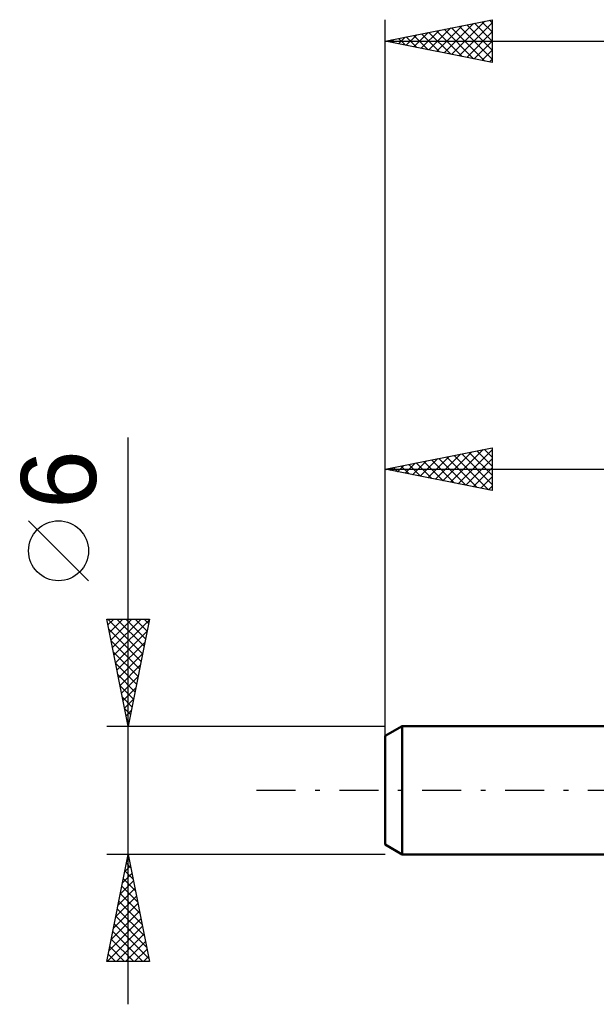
# Model space of a CAD drawing. Header units: millimetres. Extents: x -43 to 61, y -37 to 40.
# Tile 1 of 3: x -43 to -16, y -10 to 36. Entities that reach past the tile are written whole.
import ezdxf
from ezdxf.enums import TextEntityAlignment as Align

# ---------------------------------------------------------------- set-up
doc = ezdxf.new("R2010")
doc.units = ezdxf.units.MM
doc.header["$LTSCALE"] = 4.55
doc.linetypes.add('LONGDASH_DASH', pattern=[0.85, 0.4, -0.2, 0.05, -0.2])
for name, color, linetype in [('SK1', 4, 'CONTINUOUS'), ('SK2', 7, 'CONTINUOUS'), ('SK4', 2, 'LONGDASH_DASH')]:
    doc.layers.add(name, color=color, linetype=linetype)
doc.styles.get("Standard").update_dxf_attribs({"font": 'Monospac821 BT'})

msp = doc.modelspace()

# ---------------------------------------------------------------- linework, layer by layer
at = {"layer": 'SK1', "color": 4, "linetype": 'CONTINUOUS', "lineweight": 50}
for p, q in [((-25.2, 3), (-26, 2.538)), ((0, 3), (-25.2, 3)), ((-25.2, 3), (-25.2, -3)), ((-26, 2.538), (-26, -2.538)), ((-26, -2.538), (-25.2, -3)), ((-25.2, -3), (0, -3))]:
    msp.add_line(p, q, dxfattribs=at)
at = {"layer": 'SK2', "color": 7, "linetype": 'CONTINUOUS', "lineweight": 25}
for p, q in [((-26, 1), (-26, 36)), ((-26, 35), (-21, 36)), ((-22.896, 34.379), (-21.345, 35.931)), ((-21.479, 35.904), (-21, 35.425)), ((-21.126, 35.975), (-21, 35.849)), ((-21, 36), (-21, 34)), ((-24.311, 34.662), (-23.466, 35.507)), ((-23.957, 34.591), (-22.936, 35.613)), ((-23.604, 34.521), (-22.405, 35.719)), ((-23.6, 35.48), (-22.401, 34.28)), ((-23.25, 34.45), (-21.875, 35.825)), ((-23.247, 35.551), (-21.87, 34.174)), ((-22.893, 35.621), (-21.34, 34.068)), ((-22.543, 34.309), (-21, 35.851)), ((-22.54, 35.692), (-21, 34.152)), ((-22.189, 34.238), (-21, 35.427)), ((-22.186, 35.763), (-21, 34.576)), ((-21.833, 35.833), (-21, 35.001)), ((-26, 35), (12, 35)), ((-21, 34), (-26, 35)), ((-25.725, 34.945), (-25.587, 35.082)), ((-25.722, 35.056), (-25.583, 34.916)), ((-25.371, 34.874), (-25.057, 35.189)), ((-25.368, 35.126), (-25.052, 34.81)), ((-25.018, 34.803), (-24.527, 35.295)), ((-25.015, 35.197), (-24.522, 34.704)), ((-24.664, 34.733), (-23.996, 35.401)), ((-24.661, 35.268), (-23.992, 34.598)), ((-24.308, 35.338), (-23.461, 34.492)), ((-23.954, 35.409), (-22.931, 34.386)), ((-21.836, 34.167), (-21, 35.003)), ((-21.482, 34.096), (-21, 34.579)), ((-21.129, 34.026), (-21, 34.154)), ((-38, -10), (-38, 16.475)), ((-26, 2.076), (-26, 16)), ((-26, 15), (-21, 16)), ((-23.653, 14.531), (-22.48, 15.704)), ((-23.3, 14.46), (-21.949, 15.81)), ((-22.946, 14.389), (-21.419, 15.916)), ((-22.778, 15.644), (-21.167, 14.033)), ((-22.592, 14.318), (-21, 15.911)), ((-22.425, 15.715), (-21, 14.29)), ((-22.071, 15.786), (-21, 14.715)), ((-21.718, 15.856), (-21, 15.139)), ((-21.364, 15.927), (-21, 15.563)), ((-21.011, 15.998), (-21, 15.987)), ((-21, 16), (-21, 14)), ((-25.067, 14.813), (-24.601, 15.28)), ((-24.9, 15.22), (-24.349, 14.67)), ((-24.714, 14.743), (-24.071, 15.386)), ((-24.546, 15.291), (-23.819, 14.564)), ((-24.36, 14.672), (-23.54, 15.492)), ((-24.193, 15.361), (-23.289, 14.458)), ((-24.007, 14.601), (-23.01, 15.598)), ((-23.839, 15.432), (-22.758, 14.352)), ((-23.485, 15.503), (-22.228, 14.246)), ((-23.132, 15.574), (-21.698, 14.14)), ((-22.239, 14.248), (-21, 15.487)), ((-26, 15), (0, 15)), ((-21, 14), (-26, 15)), ((-25.96, 15.008), (-25.94, 14.988)), ((-25.774, 14.955), (-25.662, 15.068)), ((-25.607, 15.079), (-25.41, 14.882)), ((-25.421, 14.884), (-25.131, 15.174)), ((-25.253, 15.149), (-24.88, 14.776)), ((-21.885, 14.177), (-21, 15.062)), ((-21.532, 14.106), (-21, 14.638)), ((-21.178, 14.036), (-21, 14.214)), ((-39.85, 9.788), (-42.65, 12.588)), ((-38, 3), (-39, 8)), ((-39, 8), (-37, 8)), ((-38.951, 8), (-37.325, 6.374)), ((-38.945, 7.724), (-38.669, 8)), ((-38.874, 7.371), (-38.245, 8)), ((-38.803, 7.017), (-37.821, 8)), ((-38.733, 6.664), (-37.396, 8)), ((-38.662, 6.31), (-37.007, 7.965)), ((-38.527, 8), (-37.254, 6.728)), ((-38.102, 8), (-37.184, 7.081)), ((-37, 8), (-38, 3)), ((-37.678, 8), (-37.113, 7.435)), ((-37.254, 8), (-37.042, 7.788)), ((-38.906, 7.531), (-37.396, 6.021)), ((-38.591, 5.956), (-37.113, 7.435)), ((-38.8, 7.001), (-37.467, 5.667)), ((-38.521, 5.603), (-37.219, 6.904)), ((-38.694, 6.47), (-37.537, 5.314)), ((-38.45, 5.249), (-37.325, 6.374)), ((-38.588, 5.94), (-37.608, 4.96)), ((-38.379, 4.896), (-37.431, 5.844)), ((-38.482, 5.41), (-37.679, 4.606)), ((-38.308, 4.542), (-37.537, 5.313)), ((-38.376, 4.879), (-37.749, 4.253)), ((-38.238, 4.189), (-37.643, 4.783)), ((-38.27, 4.349), (-37.82, 3.899)), ((-38.167, 3.835), (-37.749, 4.253)), ((-38.164, 3.819), (-37.891, 3.546)), ((-38.096, 3.482), (-37.856, 3.722)), ((-38.058, 3.288), (-37.962, 3.192)), ((-39, 3), (-26, 3)), ((-38.026, 3.128), (-37.962, 3.192)), ((-38, -3), (-39, -3)), ((-39, -8), (-38, -3)), ((-38.053, -3.263), (-37.965, -3.175)), ((-38.012, -3.06), (-37.982, -3.089)), ((-26, -3), (-38, -3)), ((-38, -3), (-37, -8)), ((-38.159, -3.793), (-37.894, -3.529)), ((-38.083, -3.413), (-37.876, -3.62)), ((-38.265, -4.324), (-37.824, -3.882)), ((-38.224, -4.12), (-37.664, -4.68)), ((-38.153, -3.767), (-37.77, -4.15)), ((-38.477, -5.384), (-37.682, -4.59)), ((-38.371, -4.854), (-37.753, -4.236)), ((-38.295, -4.474), (-37.558, -5.211)), ((-38.583, -5.915), (-37.611, -4.943)), ((-38.365, -4.827), (-37.452, -5.741)), ((-38.689, -6.445), (-37.541, -5.297)), ((-38.436, -5.181), (-37.346, -6.271)), ((-38.795, -6.975), (-37.47, -5.65)), ((-38.578, -5.888), (-37.134, -7.332)), ((-38.507, -5.535), (-37.24, -6.802)), ((-38.971, -8), (-37.329, -6.357)), ((-38.901, -7.506), (-37.399, -6.004)), ((-38.648, -6.242), (-37.028, -7.862)), ((-38.719, -6.595), (-37.314, -8)), ((-38.547, -8), (-37.258, -6.711)), ((-38.86, -7.302), (-38.163, -8)), ((-38.79, -6.949), (-37.738, -8)), ((-38.123, -8), (-37.187, -7.064)), ((-38.931, -7.656), (-38.587, -8)), ((-37.698, -8), (-37.116, -7.418)), ((-37.274, -8), (-37.046, -7.771)), ((-37, -8), (-39, -8))]:
    msp.add_line(p, q, dxfattribs=at)
msp.add_circle((-41.25, 11.188), 1.4, dxfattribs=at)
at = {"layer": 'SK4', "color": 2, "linetype": 'LONGDASH_DASH', "lineweight": 25}
msp.add_line((-32, 0), (18, 0), dxfattribs=at)

# ---------------------------------------------------------------- texts
at = {"layer": 'SK2', "color": 7, "linetype": 'CONTINUOUS', "lineweight": 25}
msp.add_text('6', height=3.5, rotation=90, dxfattribs=at).set_placement((-39.5, 14.512), align=Align.CENTER)

doc.saveas('drawing.dxf')
